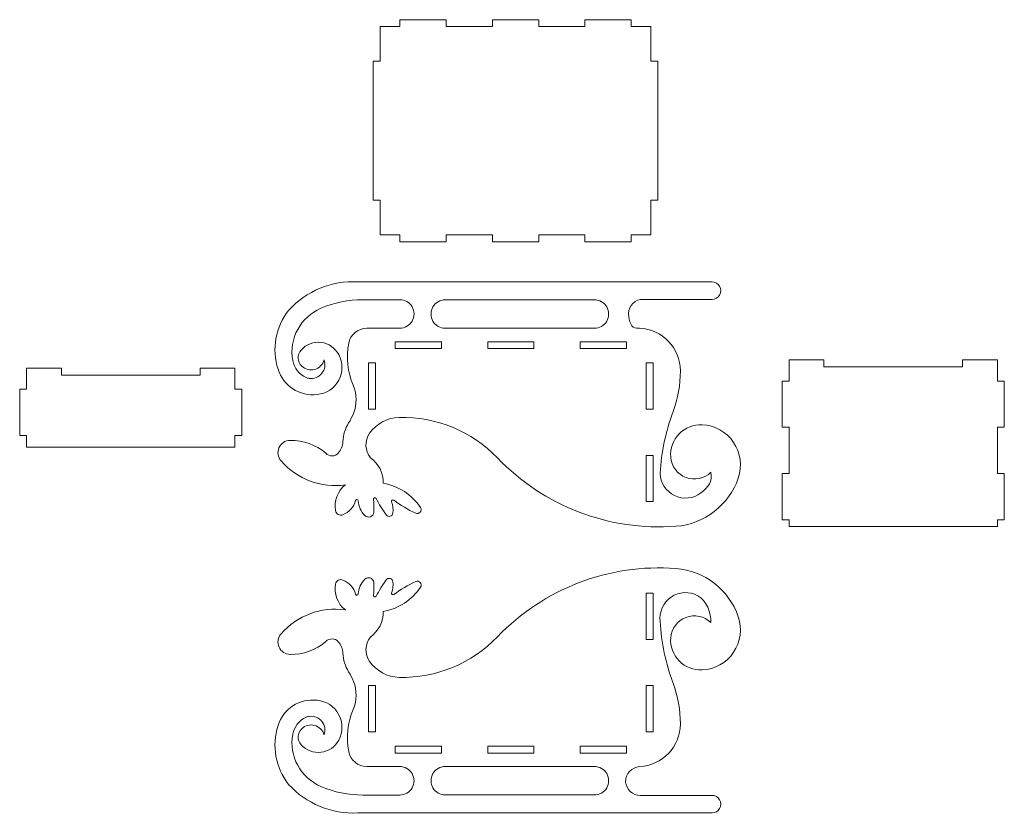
# Model space of a CAD drawing. Header units: millimetres. Extents: x -213 to 213, y -172 to 172.
import ezdxf

# ---------------------------------------------------------------- set-up
doc = ezdxf.new("R2010")
doc.units = ezdxf.units.MM
doc.header["$MEASUREMENT"] = 0
doc.layers.add('Layer 1', color=7, linetype='Continuous')

msp = doc.modelspace()

# ---------------------------------------------------------------- linework, layer by layer
at = {"layer": 'Layer 1', "lineweight": 9}
for points, knots in [([(11.5297, 168.5341), (11.5297, 168.5341), (11.5297, 171.5341), (11.5297, 171.5341), (11.5297, 171.5341), (11.5297, 171.5341), (-8.4703, 171.5341), (-8.4703, 171.5341), (-8.4703, 171.5341), (-8.4703, 171.5341), (-8.4703, 168.5341), (-8.4703, 168.5341), (-8.4703, 168.5341), (-8.4703, 168.5341), (-28.4703, 168.5341), (-28.4703, 168.5341), (-28.4703, 168.5341), (-28.4703, 168.5341), (-28.4703, 171.5341), (-28.4703, 171.5341), (-28.4703, 171.5341), (-28.4703, 171.5341), (-48.4703, 171.5341), (-48.4703, 171.5341), (-48.4703, 171.5341), (-48.4703, 171.5341), (-48.4703, 168.5341), (-48.4703, 168.5341), (-48.4703, 168.5341), (-48.4703, 168.5341), (-56.9703, 168.5341), (-56.9703, 168.5341), (-56.9703, 168.5341), (-56.9703, 168.5341), (-56.9703, 153.5341), (-56.9703, 153.5341), (-56.9703, 153.5341), (-56.9703, 153.5341), (-59.9703, 153.5341), (-59.9703, 153.5341), (-59.9703, 153.5341), (-59.9703, 153.5341), (-59.9703, 93.5341), (-59.9703, 93.5341), (-59.9703, 93.5341), (-59.9703, 93.5341), (-56.9703, 93.5341), (-56.9703, 93.5341), (-56.9703, 93.5341), (-56.9703, 93.5341), (-56.9703, 78.5341), (-56.9703, 78.5341), (-56.9703, 78.5341), (-56.9703, 78.5341), (-48.4703, 78.5341), (-48.4703, 78.5341), (-48.4703, 78.5341), (-48.4703, 78.5341), (-48.4703, 75.5341), (-48.4703, 75.5341), (-48.4703, 75.5341), (-48.4703, 75.5341), (-28.4703, 75.5341), (-28.4703, 75.5341), (-28.4703, 75.5341), (-28.4703, 75.5341), (-28.4703, 78.5341), (-28.4703, 78.5341), (-28.4703, 78.5341), (-28.4703, 78.5341), (-8.4703, 78.5341), (-8.4703, 78.5341), (-8.4703, 78.5341), (-8.4703, 78.5341), (-8.4703, 75.5341), (-8.4703, 75.5341), (-8.4703, 75.5341), (-8.4703, 75.5341), (11.5297, 75.5341), (11.5297, 75.5341), (11.5297, 75.5341), (11.5297, 75.5341), (11.5297, 78.5341), (11.5297, 78.5341), (11.5297, 78.5341), (11.5297, 78.5341), (31.5297, 78.5341), (31.5297, 78.5341), (31.5297, 78.5341), (31.5297, 78.5341), (31.5297, 75.5341), (31.5297, 75.5341), (31.5297, 75.5341), (31.5297, 75.5341), (51.5297, 75.5341), (51.5297, 75.5341), (51.5297, 75.5341), (51.5297, 75.5341), (51.5297, 78.5341), (51.5297, 78.5341), (51.5297, 78.5341), (51.5297, 78.5341), (60.0297, 78.5341), (60.0297, 78.5341), (60.0297, 78.5341), (60.0297, 78.5341), (60.0297, 93.5341), (60.0297, 93.5341), (60.0297, 93.5341), (60.0297, 93.5341), (63.0297, 93.5341), (63.0297, 93.5341), (63.0297, 93.5341), (63.0297, 93.5341), (63.0297, 153.5341), (63.0297, 153.5341), (63.0297, 153.5341), (63.0297, 153.5341), (60.0297, 153.5341), (60.0297, 153.5341), (60.0297, 153.5341), (60.0297, 153.5341), (60.0297, 168.5341), (60.0297, 168.5341), (60.0297, 168.5341), (60.0297, 168.5341), (51.5297, 168.5341), (51.5297, 168.5341), (51.5297, 168.5341), (51.5297, 168.5341), (51.5297, 171.5341), (51.5297, 171.5341), (51.5297, 171.5341), (51.5297, 171.5341), (31.5297, 171.5341), (31.5297, 171.5341), (31.5297, 171.5341), (31.5297, 171.5341), (31.5297, 168.5341), (31.5297, 168.5341), (31.5297, 168.5341), (31.5297, 168.5341), (11.5297, 168.5341), (11.5297, 168.5341)], [0, 0, 0, 0, 0.02702703, 0.02702703, 0.02702703, 0.02702703, 0.05405405, 0.05405405, 0.05405405, 0.05405405, 0.08108108, 0.08108108, 0.08108108, 0.08108108, 0.10810811, 0.10810811, 0.10810811, 0.10810811, 0.13513514, 0.13513514, 0.13513514, 0.13513514, 0.16216216, 0.16216216, 0.16216216, 0.16216216, 0.18918919, 0.18918919, 0.18918919, 0.18918919, 0.21621622, 0.21621622, 0.21621622, 0.21621622, 0.24324324, 0.24324324, 0.24324324, 0.24324324, 0.27027027, 0.27027027, 0.27027027, 0.27027027, 0.2972973, 0.2972973, 0.2972973, 0.2972973, 0.32432432, 0.32432432, 0.32432432, 0.32432432, 0.35135135, 0.35135135, 0.35135135, 0.35135135, 0.37837838, 0.37837838, 0.37837838, 0.37837838, 0.40540541, 0.40540541, 0.40540541, 0.40540541, 0.43243243, 0.43243243, 0.43243243, 0.43243243, 0.45945946, 0.45945946, 0.45945946, 0.45945946, 0.48648649, 0.48648649, 0.48648649, 0.48648649, 0.51351351, 0.51351351, 0.51351351, 0.51351351, 0.54054054, 0.54054054, 0.54054054, 0.54054054, 0.56756757, 0.56756757, 0.56756757, 0.56756757, 0.59459459, 0.59459459, 0.59459459, 0.59459459, 0.62162162, 0.62162162, 0.62162162, 0.62162162, 0.64864865, 0.64864865, 0.64864865, 0.64864865, 0.67567568, 0.67567568, 0.67567568, 0.67567568, 0.7027027, 0.7027027, 0.7027027, 0.7027027, 0.72972973, 0.72972973, 0.72972973, 0.72972973, 0.75675676, 0.75675676, 0.75675676, 0.75675676, 0.78378378, 0.78378378, 0.78378378, 0.78378378, 0.81081081, 0.81081081, 0.81081081, 0.81081081, 0.83783784, 0.83783784, 0.83783784, 0.83783784, 0.86486486, 0.86486486, 0.86486486, 0.86486486, 0.89189189, 0.89189189, 0.89189189, 0.89189189, 0.91891892, 0.91891892, 0.91891892, 0.91891892, 0.94594595, 0.94594595, 0.94594595, 0.94594595, 1, 1, 1, 1]), ([(64.0399, -24.6047), (64.1305, -28.7212), (66.5189, -32.4401), (70.2246, -34.2349), (70.2246, -34.2349), (73.9303, -36.0297), (78.3291, -35.5979), (81.615, -33.1168), (81.615, -33.1168), (84.901, -30.6356), (86.683, -28.1776), (85.9714, -24.1221), (85.9714, -24.1221), (83.1409, -26.9229), (78.9412, -27.8243), (75.2106, -26.4317), (75.2106, -26.4317), (71.4801, -25.0391), (68.8939, -21.5458), (68.5911, -17.5754), (68.5911, -17.5754), (68.3161, -13.8645), (69.6456, -10.2139), (72.2425, -7.5489), (72.2425, -7.5489), (74.8395, -4.884), (78.4755, -3.4617), (82.1923, -3.6407), (82.1923, -3.6407), (87.6518, -3.902), (92.6708, -6.7152), (95.7428, -11.236), (95.7428, -11.236), (98.8148, -15.7569), (99.5696, -21.4959), (97.8022, -26.6681), (97.8022, -26.6681), (93.7853, -38.3909), (83.1535, -46.5945), (70.7966, -47.5244), (70.7966, -47.5244), (42.0092, -49.6868), (13.7441, -38.8445), (-6.2281, -18), (-6.2281, -18), (-17.3215, -6.4216), (-32.7636, -0.0495), (-48.7937, -0.4461), (-48.7937, -0.4461), (-53.9057, -0.5728), (-58.6465, -3.1303), (-61.556, -7.3355), (-61.556, -7.3355), (-63.7843, -10.5574), (-63.6176, -14.8597), (-61.1414, -17.8953), (-61.1414, -17.8953), (-57.6096, -20.4598), (-55.5443, -24.5852), (-55.6034, -28.9495), (-55.6034, -28.9495), (-49.0378, -30.0946), (-43.2278, -33.8915), (-39.5398, -39.4428), (-39.5398, -39.4428), (-39.1283, -40.0521), (-39.1691, -40.8601), (-39.6398, -41.425), (-39.6398, -41.425), (-40.1106, -41.9898), (-40.921, -42.1652), (-41.5946, -41.8702), (-41.5946, -41.8702), (-44.9657, -40.3631), (-48.1521, -38.4711), (-51.089, -36.2327), (-51.089, -36.2327), (-51.301, -36.0734), (-51.5924, -36.0718), (-51.8062, -36.2289), (-51.8062, -36.2289), (-52.0199, -36.386), (-52.1082, -36.6568), (-52.0195, -36.9067), (-52.0195, -36.9067), (-51.4758, -38.4721), (-51.2826, -40.1385), (-51.4532, -41.7868), (-51.4532, -41.7868), (-51.5207, -42.4698), (-52.0064, -43.0384), (-52.6704, -43.2117), (-52.6704, -43.2117), (-53.3344, -43.3851), (-54.0448, -43.114), (-54.4376, -42.5512), (-54.4376, -42.5512), (-56.0008, -40.2891), (-57.4468, -37.9478), (-58.7697, -35.5373), (-58.7697, -35.5373), (-58.9139, -35.2853), (-59.2175, -35.172), (-59.4915, -35.2681), (-59.4915, -35.2681), (-59.7655, -35.3642), (-59.9348, -35.6211), (-59.8901, -35.908), (-59.8901, -35.908), (-59.6333, -37.7695), (-59.5885, -39.6545), (-59.7566, -41.5261), (-59.7566, -41.5261), (-59.8314, -42.3882), (-60.3988, -43.129), (-61.2116, -43.4259), (-61.2116, -43.4259), (-62.0245, -43.7228), (-62.9449, -43.513), (-63.5578, -42.9022), (-63.5578, -42.9022), (-65.2596, -41.1966), (-66.2826, -38.9283), (-66.4356, -36.5238), (-66.4356, -36.5238), (-66.4603, -36.2309), (-66.6928, -35.9987), (-66.9858, -35.9743), (-66.9858, -35.9743), (-67.2787, -35.95), (-67.5397, -36.1164), (-67.6125, -36.4012), (-67.6125, -36.4012), (-68.3827, -39.1749), (-70.3912, -41.4397), (-73.052, -42.5383), (-73.052, -42.5383), (-73.7179, -42.8139), (-74.4733, -42.7708), (-75.1035, -42.4211), (-75.1035, -42.4211), (-75.7338, -42.0714), (-76.171, -41.4488), (-76.2896, -40.7378), (-76.2896, -40.7378), (-76.9889, -36.5277), (-75.35, -32.2657), (-72.0131, -29.605), (-72.0131, -29.605), (-82.4372, -31.1147), (-92.921, -27.2089), (-99.8243, -19.2536), (-99.8243, -19.2536), (-101.19, -17.6883), (-101.5281, -15.4747), (-100.6918, -13.5731), (-100.6918, -13.5731), (-99.8555, -11.6715), (-97.9647, -10.4238), (-95.8879, -10.3725), (-95.8879, -10.3725), (-90.2208, -10.248), (-84.7089, -12.252), (-80.443, -15.9849), (-80.443, -15.9849), (-79.7285, -16.7134), (-78.7447, -17.1143), (-77.7245, -17.0926), (-77.7245, -17.0926), (-76.7043, -17.0709), (-75.7419, -16.6326), (-75.059, -15.8744), (-75.059, -15.8744), (-73.8232, -14.5041), (-73.1131, -12.7415), (-73.0547, -10.8972), (-73.0547, -10.8972), (-72.9645, -8.049), (-72.1144, -5.2753), (-70.5937, -2.8654), (-70.5937, -2.8654), (-69.7651, -1.5524), (-69.0603, -0.1657), (-68.488, 1.2776), (-68.488, 1.2776), (-66.9373, 5.1895), (-66.9884, 9.5517), (-68.6326, 13.4253), (-68.6326, 13.4253), (-71.0657, 19.1581), (-71.7431, 25.4874), (-70.5804, 31.6057), (-70.5804, 31.6057), (-69.8649, 35.3786), (-66.5613, 38.11), (-62.7211, 38.1117), (-62.7211, 38.1117), (-62.7211, 38.1117), (-48.5034, 38.1117), (-48.5034, 38.1117), (-48.5034, 38.1117), (-46.2978, 38.1117), (-44.2598, 39.2884), (-43.157, 41.1984), (-43.157, 41.1984), (-42.0542, 43.1085), (-42.0542, 45.4619), (-43.157, 47.372), (-43.157, 47.372), (-44.2598, 49.2821), (-46.2978, 50.4587), (-48.5034, 50.4587), (-48.5034, 50.4587), (-48.5034, 50.4587), (-64.4829, 50.4587), (-64.4829, 50.4587), (-64.4829, 50.4587), (-70.7056, 50.4586), (-76.8614, 49.197), (-82.5821, 46.7484), (-82.5821, 46.7484), (-91.4057, 42.968), (-96.4532, 33.612), (-94.7493, 24.1651), (-94.7493, 24.1651), (-94.1631, 20.9111), (-92.0102, 18.1584), (-88.9921, 16.8084), (-88.9921, 16.8084), (-88.5484, 16.6099), (-88.0783, 16.4771), (-87.5964, 16.4143), (-87.5964, 16.4143), (-85.5228, 16.1474), (-83.4599, 16.98), (-82.1525, 18.6114), (-82.1525, 18.6114), (-80.845, 20.2429), (-80.475, 22.4185), (-81.1872, 24.3841), (-81.1872, 24.3841), (-81.7405, 22.4097), (-83.2882, 20.8698), (-85.2654, 20.3264), (-85.2654, 20.3264), (-87.2426, 19.7831), (-89.3747, 20.33), (-90.8593, 21.7443), (-90.8593, 21.7443), (-92.81, 23.6072), (-92.9263, 26.6865), (-91.127, 28.696), (-91.127, 28.696), (-88.9515, 31.129), (-85.7247, 32.3461), (-82.4842, 31.9558), (-82.4842, 31.9558), (-79.2438, 31.5654), (-76.3862, 29.594), (-74.8507, 26.7138), (-74.8507, 26.7138), (-72.9948, 23.234), (-73.0067, 19.0556), (-74.8823, 15.5863), (-74.8823, 15.5863), (-76.758, 12.1171), (-80.2814, 9.8159), (-84.2094, 9.4631), (-84.2094, 9.4631), (-91.7466, 8.4985), (-98.8834, 13.1283), (-101.0905, 20.3994), (-101.0905, 20.3994), (-103.9146, 29.1008), (-102.2011, 38.6456), (-96.5336, 45.8268), (-96.5336, 45.8268), (-88.9352, 54.2385), (-77.9383, 58.775), (-66.6187, 58.1762), (-66.6187, 58.1762), (-66.6187, 58.1762), (86.4423, 58.1762), (86.4423, 58.1762), (86.4423, 58.1762), (87.8004, 58.1762), (89.0553, 57.4517), (89.7344, 56.2755), (89.7344, 56.2755), (90.4134, 55.0994), (90.4134, 53.6503), (89.7344, 52.4742), (89.7344, 52.4742), (89.0553, 51.298), (87.8004, 50.5735), (86.4423, 50.5735), (86.4423, 50.5735), (86.4423, 50.5735), (55.4837, 50.5735), (55.4837, 50.5735), (55.4837, 50.5735), (52.0913, 49.8954), (49.8581, 46.6364), (50.4501, 43.2279), (50.4501, 43.2279), (51.0421, 39.8194), (51.7464, 37.631), (55.1688, 38.1365), (55.1688, 38.1365), (65.0005, 37.644), (72.728, 29.5232), (72.7578, 19.6792), (72.7578, 19.6792), (72.7727, 13.6691), (71.703, 7.7037), (69.6016, 2.0729), (69.6016, 2.0729), (66.4068, -6.4874), (64.5316, -15.4809), (64.0399, -24.6047)], [0, 0, 0, 0, 0.01234568, 0.01234568, 0.01234568, 0.01234568, 0.02469136, 0.02469136, 0.02469136, 0.02469136, 0.03703704, 0.03703704, 0.03703704, 0.03703704, 0.04938272, 0.04938272, 0.04938272, 0.04938272, 0.0617284, 0.0617284, 0.0617284, 0.0617284, 0.07407407, 0.07407407, 0.07407407, 0.07407407, 0.08641975, 0.08641975, 0.08641975, 0.08641975, 0.09876543, 0.09876543, 0.09876543, 0.09876543, 0.11111111, 0.11111111, 0.11111111, 0.11111111, 0.12345679, 0.12345679, 0.12345679, 0.12345679, 0.13580247, 0.13580247, 0.13580247, 0.13580247, 0.14814815, 0.14814815, 0.14814815, 0.14814815, 0.16049383, 0.16049383, 0.16049383, 0.16049383, 0.17283951, 0.17283951, 0.17283951, 0.17283951, 0.18518519, 0.18518519, 0.18518519, 0.18518519, 0.19753086, 0.19753086, 0.19753086, 0.19753086, 0.20987654, 0.20987654, 0.20987654, 0.20987654, 0.22222222, 0.22222222, 0.22222222, 0.22222222, 0.2345679, 0.2345679, 0.2345679, 0.2345679, 0.24691358, 0.24691358, 0.24691358, 0.24691358, 0.25925926, 0.25925926, 0.25925926, 0.25925926, 0.27160494, 0.27160494, 0.27160494, 0.27160494, 0.28395062, 0.28395062, 0.28395062, 0.28395062, 0.2962963, 0.2962963, 0.2962963, 0.2962963, 0.30864198, 0.30864198, 0.30864198, 0.30864198, 0.32098765, 0.32098765, 0.32098765, 0.32098765, 0.33333333, 0.33333333, 0.33333333, 0.33333333, 0.34567901, 0.34567901, 0.34567901, 0.34567901, 0.35802469, 0.35802469, 0.35802469, 0.35802469, 0.37037037, 0.37037037, 0.37037037, 0.37037037, 0.38271605, 0.38271605, 0.38271605, 0.38271605, 0.39506173, 0.39506173, 0.39506173, 0.39506173, 0.40740741, 0.40740741, 0.40740741, 0.40740741, 0.41975309, 0.41975309, 0.41975309, 0.41975309, 0.43209877, 0.43209877, 0.43209877, 0.43209877, 0.44444444, 0.44444444, 0.44444444, 0.44444444, 0.45679012, 0.45679012, 0.45679012, 0.45679012, 0.4691358, 0.4691358, 0.4691358, 0.4691358, 0.48148148, 0.48148148, 0.48148148, 0.48148148, 0.49382716, 0.49382716, 0.49382716, 0.49382716, 0.50617284, 0.50617284, 0.50617284, 0.50617284, 0.51851852, 0.51851852, 0.51851852, 0.51851852, 0.5308642, 0.5308642, 0.5308642, 0.5308642, 0.54320988, 0.54320988, 0.54320988, 0.54320988, 0.55555556, 0.55555556, 0.55555556, 0.55555556, 0.56790123, 0.56790123, 0.56790123, 0.56790123, 0.58024691, 0.58024691, 0.58024691, 0.58024691, 0.59259259, 0.59259259, 0.59259259, 0.59259259, 0.60493827, 0.60493827, 0.60493827, 0.60493827, 0.61728395, 0.61728395, 0.61728395, 0.61728395, 0.62962963, 0.62962963, 0.62962963, 0.62962963, 0.64197531, 0.64197531, 0.64197531, 0.64197531, 0.65432099, 0.65432099, 0.65432099, 0.65432099, 0.66666667, 0.66666667, 0.66666667, 0.66666667, 0.67901235, 0.67901235, 0.67901235, 0.67901235, 0.69135802, 0.69135802, 0.69135802, 0.69135802, 0.7037037, 0.7037037, 0.7037037, 0.7037037, 0.71604938, 0.71604938, 0.71604938, 0.71604938, 0.72839506, 0.72839506, 0.72839506, 0.72839506, 0.74074074, 0.74074074, 0.74074074, 0.74074074, 0.75308642, 0.75308642, 0.75308642, 0.75308642, 0.7654321, 0.7654321, 0.7654321, 0.7654321, 0.77777778, 0.77777778, 0.77777778, 0.77777778, 0.79012346, 0.79012346, 0.79012346, 0.79012346, 0.80246914, 0.80246914, 0.80246914, 0.80246914, 0.81481481, 0.81481481, 0.81481481, 0.81481481, 0.82716049, 0.82716049, 0.82716049, 0.82716049, 0.83950617, 0.83950617, 0.83950617, 0.83950617, 0.85185185, 0.85185185, 0.85185185, 0.85185185, 0.86419753, 0.86419753, 0.86419753, 0.86419753, 0.87654321, 0.87654321, 0.87654321, 0.87654321, 0.88888889, 0.88888889, 0.88888889, 0.88888889, 0.90123457, 0.90123457, 0.90123457, 0.90123457, 0.91358025, 0.91358025, 0.91358025, 0.91358025, 0.92592593, 0.92592593, 0.92592593, 0.92592593, 0.9382716, 0.9382716, 0.9382716, 0.9382716, 0.95061728, 0.95061728, 0.95061728, 0.95061728, 0.96296296, 0.96296296, 0.96296296, 0.96296296, 0.97530864, 0.97530864, 0.97530864, 0.97530864, 1, 1, 1, 1]), ([(35.6276, 38.1078), (37.8203, 38.1078), (39.8465, 39.2776), (40.9429, 41.1766), (40.9429, 41.1766), (42.0393, 43.0756), (42.0393, 45.4152), (40.9429, 47.3142), (40.9429, 47.3142), (39.8465, 49.2132), (37.8203, 50.383), (35.6276, 50.383), (35.6276, 50.383), (35.6276, 50.383), (-28.8613, 50.383), (-28.8613, 50.383), (-28.8613, 50.383), (-31.054, 50.383), (-33.0802, 49.2132), (-34.1766, 47.3142), (-34.1766, 47.3142), (-35.273, 45.4152), (-35.273, 43.0756), (-34.1766, 41.1766), (-34.1766, 41.1766), (-33.0802, 39.2776), (-31.054, 38.1078), (-28.8613, 38.1078), (-28.8613, 38.1078), (-28.8613, 38.1078), (35.6276, 38.1078), (35.6276, 38.1078)], [0, 0, 0, 0, 0.11111111, 0.11111111, 0.11111111, 0.11111111, 0.22222222, 0.22222222, 0.22222222, 0.22222222, 0.33333333, 0.33333333, 0.33333333, 0.33333333, 0.44444444, 0.44444444, 0.44444444, 0.44444444, 0.55555556, 0.55555556, 0.55555556, 0.55555556, 0.66666667, 0.66666667, 0.66666667, 0.66666667, 0.77777778, 0.77777778, 0.77777778, 0.77777778, 1, 1, 1, 1]), ([(-30.5, 29.2883), (-30.5, 29.2883), (-30.5, 32.2883), (-30.5, 32.2883), (-30.5, 32.2883), (-30.5, 32.2883), (-50.5, 32.2883), (-50.5, 32.2883), (-50.5, 32.2883), (-50.5, 32.2883), (-50.5, 29.2883), (-50.5, 29.2883), (-50.5, 29.2883), (-50.5, 29.2883), (-30.5, 29.2883), (-30.5, 29.2883)], [0, 0, 0, 0, 0.2, 0.2, 0.2, 0.2, 0.4, 0.4, 0.4, 0.4, 0.6, 0.6, 0.6, 0.6, 1, 1, 1, 1]), ([(9.5, 29.2883), (9.5, 29.2883), (9.5, 32.2883), (9.5, 32.2883), (9.5, 32.2883), (9.5, 32.2883), (-10.5, 32.2883), (-10.5, 32.2883), (-10.5, 32.2883), (-10.5, 32.2883), (-10.5, 29.2883), (-10.5, 29.2883), (-10.5, 29.2883), (-10.5, 29.2883), (9.5, 29.2883), (9.5, 29.2883)], [0, 0, 0, 0, 0.2, 0.2, 0.2, 0.2, 0.4, 0.4, 0.4, 0.4, 0.6, 0.6, 0.6, 0.6, 1, 1, 1, 1]), ([(29.5, 29.2883), (29.5, 29.2883), (49.5, 29.2883), (49.5, 29.2883), (49.5, 29.2883), (49.5, 29.2883), (49.5, 32.2883), (49.5, 32.2883), (49.5, 32.2883), (49.5, 32.2883), (29.5, 32.2883), (29.5, 32.2883), (29.5, 32.2883), (29.5, 32.2883), (29.5, 29.2883), (29.5, 29.2883)], [0, 0, 0, 0, 0.2, 0.2, 0.2, 0.2, 0.4, 0.4, 0.4, 0.4, 0.6, 0.6, 0.6, 0.6, 1, 1, 1, 1]), ([(-59, 3.1441), (-59, 3.1441), (-59, 23.1441), (-59, 23.1441), (-59, 23.1441), (-59, 23.1441), (-62, 23.1441), (-62, 23.1441), (-62, 23.1441), (-62, 23.1441), (-62, 3.1441), (-62, 3.1441), (-62, 3.1441), (-62, 3.1441), (-59, 3.1441), (-59, 3.1441)], [0, 0, 0, 0, 0.2, 0.2, 0.2, 0.2, 0.4, 0.4, 0.4, 0.4, 0.6, 0.6, 0.6, 0.6, 1, 1, 1, 1]), ([(58, 3.1441), (58, 3.1441), (61, 3.1441), (61, 3.1441), (61, 3.1441), (61, 3.1441), (61, 23.1441), (61, 23.1441), (61, 23.1441), (61, 23.1441), (58, 23.1441), (58, 23.1441), (58, 23.1441), (58, 23.1441), (58, 3.1441), (58, 3.1441)], [0, 0, 0, 0, 0.2, 0.2, 0.2, 0.2, 0.4, 0.4, 0.4, 0.4, 0.6, 0.6, 0.6, 0.6, 1, 1, 1, 1]), ([(209.7491, -47.5975), (209.7491, -47.5975), (209.7491, -44.7417), (209.7491, -44.7417), (209.7491, -44.7417), (209.7491, -44.7417), (212.7491, -44.7417), (212.7491, -44.7417), (212.7491, -44.7417), (212.7491, -44.7417), (212.7491, -24.7417), (212.7491, -24.7417), (212.7491, -24.7417), (212.7491, -24.7417), (209.7491, -24.7417), (209.7491, -24.7417), (209.7491, -24.7417), (209.7491, -24.7417), (209.7491, -4.7417), (209.7491, -4.7417), (209.7491, -4.7417), (209.7491, -4.7417), (212.7491, -4.7417), (212.7491, -4.7417), (212.7491, -4.7417), (212.7491, -4.7417), (212.7491, 15.2583), (212.7491, 15.2583), (212.7491, 15.2583), (212.7491, 15.2583), (209.7491, 15.2583), (209.7491, 15.2583), (209.7491, 15.2583), (209.7491, 15.2583), (209.7491, 24.4025), (209.7491, 24.4025), (209.7491, 24.4025), (209.7491, 24.4025), (194.7491, 24.4025), (194.7491, 24.4025), (194.7491, 24.4025), (194.7491, 24.4025), (194.7491, 21.4025), (194.7491, 21.4025), (194.7491, 21.4025), (194.7491, 21.4025), (134.7491, 21.4025), (134.7491, 21.4025), (134.7491, 21.4025), (134.7491, 21.4025), (134.7491, 24.4025), (134.7491, 24.4025), (134.7491, 24.4025), (134.7491, 24.4025), (119.7491, 24.4025), (119.7491, 24.4025), (119.7491, 24.4025), (119.7491, 24.4025), (119.7491, 15.2583), (119.7491, 15.2583), (119.7491, 15.2583), (119.7491, 15.2583), (116.7491, 15.2583), (116.7491, 15.2583), (116.7491, 15.2583), (116.7491, 15.2583), (116.7491, -4.7417), (116.7491, -4.7417), (116.7491, -4.7417), (116.7491, -4.7417), (119.7491, -4.7417), (119.7491, -4.7417), (119.7491, -4.7417), (119.7491, -4.7417), (119.7491, -24.7417), (119.7491, -24.7417), (119.7491, -24.7417), (119.7491, -24.7417), (116.7491, -24.7417), (116.7491, -24.7417), (116.7491, -24.7417), (116.7491, -24.7417), (116.7491, -44.7417), (116.7491, -44.7417), (116.7491, -44.7417), (116.7491, -44.7417), (119.7491, -44.7417), (119.7491, -44.7417), (119.7491, -44.7417), (119.7491, -44.7417), (119.7491, -47.5975), (119.7491, -47.5975), (119.7491, -47.5975), (119.7491, -47.5975), (209.7491, -47.5975), (209.7491, -47.5975)], [0, 0, 0, 0, 0.04, 0.04, 0.04, 0.04, 0.08, 0.08, 0.08, 0.08, 0.12, 0.12, 0.12, 0.12, 0.16, 0.16, 0.16, 0.16, 0.2, 0.2, 0.2, 0.2, 0.24, 0.24, 0.24, 0.24, 0.28, 0.28, 0.28, 0.28, 0.32, 0.32, 0.32, 0.32, 0.36, 0.36, 0.36, 0.36, 0.4, 0.4, 0.4, 0.4, 0.44, 0.44, 0.44, 0.44, 0.48, 0.48, 0.48, 0.48, 0.52, 0.52, 0.52, 0.52, 0.56, 0.56, 0.56, 0.56, 0.6, 0.6, 0.6, 0.6, 0.64, 0.64, 0.64, 0.64, 0.68, 0.68, 0.68, 0.68, 0.72, 0.72, 0.72, 0.72, 0.76, 0.76, 0.76, 0.76, 0.8, 0.8, 0.8, 0.8, 0.84, 0.84, 0.84, 0.84, 0.88, 0.88, 0.88, 0.88, 0.92, 0.92, 0.92, 0.92, 1, 1, 1, 1]), ([(-116.7491, 11.7139), (-116.7491, 11.7139), (-119.7491, 11.7139), (-119.7491, 11.7139), (-119.7491, 11.7139), (-119.7491, 11.7139), (-119.7491, 20.8581), (-119.7491, 20.8581), (-119.7491, 20.8581), (-119.7491, 20.8581), (-134.7491, 20.8581), (-134.7491, 20.8581), (-134.7491, 20.8581), (-134.7491, 20.8581), (-134.7491, 17.8581), (-134.7491, 17.8581), (-134.7491, 17.8581), (-134.7491, 17.8581), (-194.7491, 17.8581), (-194.7491, 17.8581), (-194.7491, 17.8581), (-194.7491, 17.8581), (-194.7491, 20.8581), (-194.7491, 20.8581), (-194.7491, 20.8581), (-194.7491, 20.8581), (-209.7491, 20.8581), (-209.7491, 20.8581), (-209.7491, 20.8581), (-209.7491, 20.8581), (-209.7491, 11.7139), (-209.7491, 11.7139), (-209.7491, 11.7139), (-209.7491, 11.7139), (-212.7491, 11.7139), (-212.7491, 11.7139), (-212.7491, 11.7139), (-212.7491, 11.7139), (-212.7491, -8.2861), (-212.7491, -8.2861), (-212.7491, -8.2861), (-212.7491, -8.2861), (-209.7491, -8.2861), (-209.7491, -8.2861), (-209.7491, -8.2861), (-209.7491, -8.2861), (-209.7491, -13.2861), (-209.7491, -13.2861), (-209.7491, -13.2861), (-209.7491, -13.2861), (-119.7491, -13.2861), (-119.7491, -13.2861), (-119.7491, -13.2861), (-119.7491, -13.2861), (-119.7491, -8.2861), (-119.7491, -8.2861), (-119.7491, -8.2861), (-119.7491, -8.2861), (-116.7491, -8.2861), (-116.7491, -8.2861), (-116.7491, -8.2861), (-116.7491, -8.2861), (-116.7491, 11.7139), (-116.7491, 11.7139)], [0, 0, 0, 0, 0.05882353, 0.05882353, 0.05882353, 0.05882353, 0.11764706, 0.11764706, 0.11764706, 0.11764706, 0.17647059, 0.17647059, 0.17647059, 0.17647059, 0.23529412, 0.23529412, 0.23529412, 0.23529412, 0.29411765, 0.29411765, 0.29411765, 0.29411765, 0.35294118, 0.35294118, 0.35294118, 0.35294118, 0.41176471, 0.41176471, 0.41176471, 0.41176471, 0.47058824, 0.47058824, 0.47058824, 0.47058824, 0.52941176, 0.52941176, 0.52941176, 0.52941176, 0.58823529, 0.58823529, 0.58823529, 0.58823529, 0.64705882, 0.64705882, 0.64705882, 0.64705882, 0.70588235, 0.70588235, 0.70588235, 0.70588235, 0.76470588, 0.76470588, 0.76470588, 0.76470588, 0.82352941, 0.82352941, 0.82352941, 0.82352941, 0.88235294, 0.88235294, 0.88235294, 0.88235294, 1, 1, 1, 1]), ([(58, -16.8559), (58, -16.8559), (58, -36.8559), (58, -36.8559), (58, -36.8559), (58, -36.8559), (61, -36.8559), (61, -36.8559), (61, -36.8559), (61, -36.8559), (61, -16.8559), (61, -16.8559), (61, -16.8559), (61, -16.8559), (58, -16.8559), (58, -16.8559)], [0, 0, 0, 0, 0.2, 0.2, 0.2, 0.2, 0.4, 0.4, 0.4, 0.4, 0.6, 0.6, 0.6, 0.6, 1, 1, 1, 1]), ([(64.0399, -88.7004), (63.512, -84.5703), (65.3415, -80.4924), (68.7775, -78.1408), (68.7775, -78.1408), (72.2136, -75.7892), (76.6772, -75.5601), (80.336, -77.5474), (80.336, -77.5474), (83.9947, -79.5348), (86.0736, -85.0206), (85.9714, -89.183), (85.9714, -89.183), (83.1166, -86.3914), (78.9001, -85.5124), (75.1677, -86.9308), (75.1677, -86.9308), (71.4353, -88.3493), (68.8712, -91.7467), (68.5911, -95.7297), (68.5911, -95.7297), (68.3217, -99.4463), (69.659, -103.1), (72.264, -105.7646), (72.264, -105.7646), (74.869, -108.4291), (78.4705, -109.8497), (82.1923, -109.6644), (82.1923, -109.6644), (87.6604, -109.3904), (92.6815, -106.5613), (95.7486, -102.0259), (95.7486, -102.0259), (98.8156, -97.4906), (99.5842, -91.8139), (97.8022, -86.637), (97.8022, -86.637), (93.7755, -74.9066), (83.1643, -66.7045), (70.7966, -65.7807), (70.7966, -65.7807), (41.9914, -63.6252), (13.7502, -74.4425), (-6.2281, -95.3051), (-6.2281, -95.3051), (-17.3124, -106.8797), (-32.7724, -113.2515), (-48.7937, -112.859), (-48.7937, -112.859), (-53.9025, -112.734), (-58.647, -110.1712), (-61.556, -105.9696), (-61.556, -105.9696), (-63.7845, -102.7523), (-63.6131, -98.4442), (-61.1414, -95.4098), (-61.1414, -95.4098), (-57.6082, -92.8424), (-55.5428, -88.7228), (-55.6034, -84.3556), (-55.6034, -84.3556), (-49.0345, -83.2084), (-43.2286, -79.4174), (-39.5398, -73.8623), (-39.5398, -73.8623), (-39.1357, -73.2441), (-39.1889, -72.4333), (-39.6702, -71.8732), (-39.6702, -71.8732), (-40.1515, -71.3131), (-40.9226, -71.1285), (-41.5946, -71.4349), (-41.5946, -71.4349), (-44.9662, -72.9422), (-48.1517, -74.8336), (-51.089, -77.0724), (-51.089, -77.0724), (-51.2979, -77.234), (-51.5881, -77.2396), (-51.8031, -77.0861), (-51.8031, -77.0861), (-52.0181, -76.9327), (-52.1043, -76.6485), (-52.0195, -76.3984), (-52.0195, -76.3984), (-51.4758, -74.8325), (-51.2824, -73.167), (-51.4532, -71.5183), (-51.4532, -71.5183), (-51.5273, -70.8337), (-52.0199, -70.2676), (-52.6878, -70.0998), (-52.6878, -70.0998), (-53.3557, -69.9321), (-54.0488, -70.1856), (-54.4376, -70.7539), (-54.4376, -70.7539), (-56.0009, -73.0162), (-57.4467, -75.3571), (-58.7697, -77.7678), (-58.7697, -77.7678), (-58.9035, -78.0233), (-59.2005, -78.1469), (-59.4761, -78.0617), (-59.4761, -78.0617), (-59.7516, -77.9766), (-59.9239, -77.6835), (-59.8901, -77.3971), (-59.8901, -77.3971), (-59.6333, -75.5354), (-59.5885, -73.6509), (-59.7566, -71.779), (-59.7566, -71.779), (-59.8367, -70.915), (-60.4098, -70.1756), (-61.2266, -69.8826), (-61.2266, -69.8826), (-62.0433, -69.5895), (-62.9468, -69.7869), (-63.5578, -70.4029), (-63.5578, -70.4029), (-65.2601, -72.1096), (-66.283, -74.3757), (-66.4356, -76.7813), (-66.4356, -76.7813), (-66.4471, -77.0728), (-66.6673, -77.3134), (-66.9567, -77.3506), (-66.9567, -77.3506), (-67.246, -77.3878), (-67.5276, -77.183), (-67.6125, -76.9039), (-67.6125, -76.9039), (-68.384, -74.1287), (-70.3892, -71.8652), (-73.052, -70.7668), (-73.052, -70.7668), (-73.7196, -70.4921), (-74.476, -70.5368), (-75.1066, -70.8883), (-75.1066, -70.8883), (-75.7371, -71.2398), (-76.1722, -71.855), (-76.2896, -72.5673), (-76.2896, -72.5673), (-76.9876, -76.7809), (-75.3537, -81.0389), (-72.0131, -83.7001), (-72.0131, -83.7001), (-82.445, -82.1933), (-92.9192, -86.0881), (-99.8243, -94.0515), (-99.8243, -94.0515), (-101.1847, -95.6288), (-101.5109, -97.8503), (-100.6615, -99.7522), (-100.6615, -99.7522), (-99.812, -101.6541), (-97.9705, -102.8931), (-95.8879, -102.9326), (-95.8879, -102.9326), (-90.218, -103.0561), (-84.7103, -101.0558), (-80.443, -97.3202), (-80.443, -97.3202), (-79.7305, -96.5917), (-78.7486, -96.1899), (-77.7297, -96.2101), (-77.7297, -96.2101), (-76.7109, -96.2303), (-75.7421, -96.6745), (-75.059, -97.4307), (-75.059, -97.4307), (-73.8235, -98.8002), (-73.1134, -100.5645), (-73.0547, -102.4079), (-73.0547, -102.4079), (-72.9642, -105.2571), (-72.1151, -108.0291), (-70.5937, -110.4397), (-70.5937, -110.4397), (-69.7652, -111.7525), (-69.0602, -113.1396), (-68.488, -114.5827), (-68.488, -114.5827), (-66.9373, -118.4922), (-66.9901, -122.8584), (-68.6326, -126.7304), (-68.6326, -126.7304), (-71.0659, -132.4657), (-71.7442, -138.7903), (-70.5804, -144.9108), (-70.5804, -144.9108), (-69.8609, -148.687), (-66.5653, -151.4184), (-62.7211, -151.4168), (-62.7211, -151.4168), (-62.7211, -151.4168), (-48.5034, -151.4168), (-48.5034, -151.4168), (-48.5034, -151.4168), (-46.2978, -151.4168), (-44.2598, -152.5935), (-43.157, -154.5035), (-43.157, -154.5035), (-42.0542, -156.4136), (-42.0542, -158.767), (-43.157, -160.6771), (-43.157, -160.6771), (-44.2598, -162.5872), (-46.2978, -163.7638), (-48.5034, -163.7638), (-48.5034, -163.7638), (-48.5034, -163.7638), (-64.4829, -163.7638), (-64.4829, -163.7638), (-64.4829, -163.7638), (-70.704, -163.764), (-76.8627, -162.5011), (-82.5821, -160.0535), (-82.5821, -160.0535), (-91.3998, -156.2839), (-96.4439, -146.9089), (-94.7493, -137.4702), (-94.7493, -137.4702), (-94.1647, -134.2182), (-92.0077, -131.4637), (-88.9921, -130.1135), (-88.9921, -130.1135), (-88.5485, -129.915), (-88.0782, -129.7822), (-87.5964, -129.7194), (-87.5964, -129.7194), (-85.528, -129.446), (-83.4666, -130.2699), (-82.1563, -131.8935), (-82.1563, -131.8935), (-80.8461, -133.5171), (-80.4832, -135.7252), (-81.1872, -137.6892), (-81.1872, -137.6892), (-81.7486, -135.7126), (-83.305, -134.1749), (-85.2882, -133.6373), (-85.2882, -133.6373), (-87.2714, -133.0997), (-89.3765, -133.6269), (-90.8593, -135.0494), (-90.8593, -135.0494), (-92.8102, -136.9169), (-92.9309, -139.9912), (-91.127, -142.0011), (-91.127, -142.0011), (-88.9412, -144.4329), (-85.7054, -145.6438), (-82.4601, -145.2443), (-82.4601, -145.2443), (-79.2149, -144.8448), (-76.3815, -142.9083), (-74.8507, -140.0189), (-74.8507, -140.0189), (-73.0013, -136.5271), (-73.0253, -132.3407), (-74.9145, -128.8703), (-74.9145, -128.8703), (-76.8037, -125.3999), (-80.2729, -123.1103), (-84.2094, -122.7682), (-84.2094, -122.7682), (-91.7556, -121.8094), (-98.8877, -126.4237), (-101.0905, -133.7045), (-101.0905, -133.7045), (-103.9133, -142.4128), (-102.2075, -151.9479), (-96.5336, -159.1319), (-96.5336, -159.1319), (-88.9282, -167.5464), (-77.9449, -172.0837), (-66.6187, -171.4813), (-66.6187, -171.4813), (-66.6187, -171.4813), (86.4423, -171.4813), (86.4423, -171.4813), (86.4423, -171.4813), (87.8004, -171.4813), (89.0553, -170.7568), (89.7344, -169.5806), (89.7344, -169.5806), (90.4134, -168.4045), (90.4134, -166.9554), (89.7344, -165.7793), (89.7344, -165.7793), (89.0553, -164.6031), (87.8004, -163.8786), (86.4423, -163.8786), (86.4423, -163.8786), (86.4423, -163.8786), (55.4837, -163.8786), (55.4837, -163.8786), (55.4837, -163.8786), (52.1106, -163.964), (49.2845, -161.3447), (49.1138, -157.9749), (49.1138, -157.9749), (48.943, -154.6051), (51.8044, -151.6976), (55.1688, -151.4416), (55.1688, -151.4416), (65.0118, -150.9373), (72.7392, -142.8401), (72.7578, -132.9843), (72.7578, -132.9843), (72.7724, -126.9729), (71.7037, -121.01), (69.6016, -115.378), (69.6016, -115.378), (66.4071, -106.8195), (64.5317, -97.8224), (64.0399, -88.7004)], [0, 0, 0, 0, 0.01234568, 0.01234568, 0.01234568, 0.01234568, 0.02469136, 0.02469136, 0.02469136, 0.02469136, 0.03703704, 0.03703704, 0.03703704, 0.03703704, 0.04938272, 0.04938272, 0.04938272, 0.04938272, 0.0617284, 0.0617284, 0.0617284, 0.0617284, 0.07407407, 0.07407407, 0.07407407, 0.07407407, 0.08641975, 0.08641975, 0.08641975, 0.08641975, 0.09876543, 0.09876543, 0.09876543, 0.09876543, 0.11111111, 0.11111111, 0.11111111, 0.11111111, 0.12345679, 0.12345679, 0.12345679, 0.12345679, 0.13580247, 0.13580247, 0.13580247, 0.13580247, 0.14814815, 0.14814815, 0.14814815, 0.14814815, 0.16049383, 0.16049383, 0.16049383, 0.16049383, 0.17283951, 0.17283951, 0.17283951, 0.17283951, 0.18518519, 0.18518519, 0.18518519, 0.18518519, 0.19753086, 0.19753086, 0.19753086, 0.19753086, 0.20987654, 0.20987654, 0.20987654, 0.20987654, 0.22222222, 0.22222222, 0.22222222, 0.22222222, 0.2345679, 0.2345679, 0.2345679, 0.2345679, 0.24691358, 0.24691358, 0.24691358, 0.24691358, 0.25925926, 0.25925926, 0.25925926, 0.25925926, 0.27160494, 0.27160494, 0.27160494, 0.27160494, 0.28395062, 0.28395062, 0.28395062, 0.28395062, 0.2962963, 0.2962963, 0.2962963, 0.2962963, 0.30864198, 0.30864198, 0.30864198, 0.30864198, 0.32098765, 0.32098765, 0.32098765, 0.32098765, 0.33333333, 0.33333333, 0.33333333, 0.33333333, 0.34567901, 0.34567901, 0.34567901, 0.34567901, 0.35802469, 0.35802469, 0.35802469, 0.35802469, 0.37037037, 0.37037037, 0.37037037, 0.37037037, 0.38271605, 0.38271605, 0.38271605, 0.38271605, 0.39506173, 0.39506173, 0.39506173, 0.39506173, 0.40740741, 0.40740741, 0.40740741, 0.40740741, 0.41975309, 0.41975309, 0.41975309, 0.41975309, 0.43209877, 0.43209877, 0.43209877, 0.43209877, 0.44444444, 0.44444444, 0.44444444, 0.44444444, 0.45679012, 0.45679012, 0.45679012, 0.45679012, 0.4691358, 0.4691358, 0.4691358, 0.4691358, 0.48148148, 0.48148148, 0.48148148, 0.48148148, 0.49382716, 0.49382716, 0.49382716, 0.49382716, 0.50617284, 0.50617284, 0.50617284, 0.50617284, 0.51851852, 0.51851852, 0.51851852, 0.51851852, 0.5308642, 0.5308642, 0.5308642, 0.5308642, 0.54320988, 0.54320988, 0.54320988, 0.54320988, 0.55555556, 0.55555556, 0.55555556, 0.55555556, 0.56790123, 0.56790123, 0.56790123, 0.56790123, 0.58024691, 0.58024691, 0.58024691, 0.58024691, 0.59259259, 0.59259259, 0.59259259, 0.59259259, 0.60493827, 0.60493827, 0.60493827, 0.60493827, 0.61728395, 0.61728395, 0.61728395, 0.61728395, 0.62962963, 0.62962963, 0.62962963, 0.62962963, 0.64197531, 0.64197531, 0.64197531, 0.64197531, 0.65432099, 0.65432099, 0.65432099, 0.65432099, 0.66666667, 0.66666667, 0.66666667, 0.66666667, 0.67901235, 0.67901235, 0.67901235, 0.67901235, 0.69135802, 0.69135802, 0.69135802, 0.69135802, 0.7037037, 0.7037037, 0.7037037, 0.7037037, 0.71604938, 0.71604938, 0.71604938, 0.71604938, 0.72839506, 0.72839506, 0.72839506, 0.72839506, 0.74074074, 0.74074074, 0.74074074, 0.74074074, 0.75308642, 0.75308642, 0.75308642, 0.75308642, 0.7654321, 0.7654321, 0.7654321, 0.7654321, 0.77777778, 0.77777778, 0.77777778, 0.77777778, 0.79012346, 0.79012346, 0.79012346, 0.79012346, 0.80246914, 0.80246914, 0.80246914, 0.80246914, 0.81481481, 0.81481481, 0.81481481, 0.81481481, 0.82716049, 0.82716049, 0.82716049, 0.82716049, 0.83950617, 0.83950617, 0.83950617, 0.83950617, 0.85185185, 0.85185185, 0.85185185, 0.85185185, 0.86419753, 0.86419753, 0.86419753, 0.86419753, 0.87654321, 0.87654321, 0.87654321, 0.87654321, 0.88888889, 0.88888889, 0.88888889, 0.88888889, 0.90123457, 0.90123457, 0.90123457, 0.90123457, 0.91358025, 0.91358025, 0.91358025, 0.91358025, 0.92592593, 0.92592593, 0.92592593, 0.92592593, 0.9382716, 0.9382716, 0.9382716, 0.9382716, 0.95061728, 0.95061728, 0.95061728, 0.95061728, 0.96296296, 0.96296296, 0.96296296, 0.96296296, 0.97530864, 0.97530864, 0.97530864, 0.97530864, 1, 1, 1, 1]), ([(58, -96.4492), (58, -96.4492), (58, -76.4492), (58, -76.4492), (58, -76.4492), (58, -76.4492), (61, -76.4492), (61, -76.4492), (61, -76.4492), (61, -76.4492), (61, -96.4492), (61, -96.4492), (61, -96.4492), (61, -96.4492), (58, -96.4492), (58, -96.4492)], [0, 0, 0, 0, 0.2, 0.2, 0.2, 0.2, 0.4, 0.4, 0.4, 0.4, 0.6, 0.6, 0.6, 0.6, 1, 1, 1, 1]), ([(-59, -116.4492), (-59, -116.4492), (-59, -136.4492), (-59, -136.4492), (-59, -136.4492), (-59, -136.4492), (-62, -136.4492), (-62, -136.4492), (-62, -136.4492), (-62, -136.4492), (-62, -116.4492), (-62, -116.4492), (-62, -116.4492), (-62, -116.4492), (-59, -116.4492), (-59, -116.4492)], [0, 0, 0, 0, 0.2, 0.2, 0.2, 0.2, 0.4, 0.4, 0.4, 0.4, 0.6, 0.6, 0.6, 0.6, 1, 1, 1, 1]), ([(58, -116.4492), (58, -116.4492), (61, -116.4492), (61, -116.4492), (61, -116.4492), (61, -116.4492), (61, -136.4492), (61, -136.4492), (61, -136.4492), (61, -136.4492), (58, -136.4492), (58, -136.4492), (58, -136.4492), (58, -136.4492), (58, -116.4492), (58, -116.4492)], [0, 0, 0, 0, 0.2, 0.2, 0.2, 0.2, 0.4, 0.4, 0.4, 0.4, 0.6, 0.6, 0.6, 0.6, 1, 1, 1, 1]), ([(-30.5, -142.5934), (-30.5, -142.5934), (-30.5, -145.5934), (-30.5, -145.5934), (-30.5, -145.5934), (-30.5, -145.5934), (-50.5, -145.5934), (-50.5, -145.5934), (-50.5, -145.5934), (-50.5, -145.5934), (-50.5, -142.5934), (-50.5, -142.5934), (-50.5, -142.5934), (-50.5, -142.5934), (-30.5, -142.5934), (-30.5, -142.5934)], [0, 0, 0, 0, 0.2, 0.2, 0.2, 0.2, 0.4, 0.4, 0.4, 0.4, 0.6, 0.6, 0.6, 0.6, 1, 1, 1, 1]), ([(9.5, -142.5934), (9.5, -142.5934), (9.5, -145.5934), (9.5, -145.5934), (9.5, -145.5934), (9.5, -145.5934), (-10.5, -145.5934), (-10.5, -145.5934), (-10.5, -145.5934), (-10.5, -145.5934), (-10.5, -142.5934), (-10.5, -142.5934), (-10.5, -142.5934), (-10.5, -142.5934), (9.5, -142.5934), (9.5, -142.5934)], [0, 0, 0, 0, 0.2, 0.2, 0.2, 0.2, 0.4, 0.4, 0.4, 0.4, 0.6, 0.6, 0.6, 0.6, 1, 1, 1, 1]), ([(29.5, -142.5934), (29.5, -142.5934), (49.5, -142.5934), (49.5, -142.5934), (49.5, -142.5934), (49.5, -142.5934), (49.5, -145.5934), (49.5, -145.5934), (49.5, -145.5934), (49.5, -145.5934), (29.5, -145.5934), (29.5, -145.5934), (29.5, -145.5934), (29.5, -145.5934), (29.5, -142.5934), (29.5, -142.5934)], [0, 0, 0, 0, 0.2, 0.2, 0.2, 0.2, 0.4, 0.4, 0.4, 0.4, 0.6, 0.6, 0.6, 0.6, 1, 1, 1, 1]), ([(35.6276, -151.4129), (37.8203, -151.4129), (39.8465, -152.5827), (40.9429, -154.4817), (40.9429, -154.4817), (42.0393, -156.3807), (42.0393, -158.7203), (40.9429, -160.6193), (40.9429, -160.6193), (39.8465, -162.5183), (37.8203, -163.6881), (35.6276, -163.6881), (35.6276, -163.6881), (35.6276, -163.6881), (-28.8613, -163.6881), (-28.8613, -163.6881), (-28.8613, -163.6881), (-31.054, -163.6881), (-33.0802, -162.5183), (-34.1766, -160.6193), (-34.1766, -160.6193), (-35.273, -158.7203), (-35.273, -156.3807), (-34.1766, -154.4817), (-34.1766, -154.4817), (-33.0802, -152.5827), (-31.054, -151.4129), (-28.8613, -151.4129), (-28.8613, -151.4129), (-28.8613, -151.4129), (35.6276, -151.4129), (35.6276, -151.4129)], [0, 0, 0, 0, 0.11111111, 0.11111111, 0.11111111, 0.11111111, 0.22222222, 0.22222222, 0.22222222, 0.22222222, 0.33333333, 0.33333333, 0.33333333, 0.33333333, 0.44444444, 0.44444444, 0.44444444, 0.44444444, 0.55555556, 0.55555556, 0.55555556, 0.55555556, 0.66666667, 0.66666667, 0.66666667, 0.66666667, 0.77777778, 0.77777778, 0.77777778, 0.77777778, 1, 1, 1, 1])]:
    msp.add_open_spline(points, degree=3, knots=knots, dxfattribs=at)

doc.saveas('drawing.dxf')
